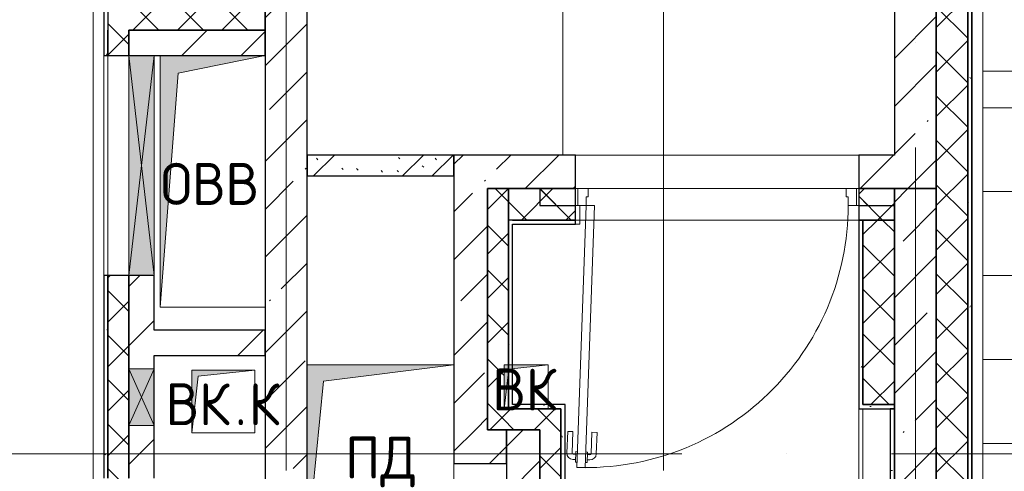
# Model space of a CAD drawing. Header units: millimetres. Extents: x -30540 to 143646, y -11730 to 123410.
# Tile 71 of 114: x 93585 to 98280, y 29867 to 32020. Entities that reach past the tile are written whole.
import ezdxf

# ---------------------------------------------------------------- set-up
doc = ezdxf.new("R2010")
doc.units = ezdxf.units.MM
doc.linetypes.add('ADSK_Линия сетки', pattern=[5000, 4000, -500, 0, -500])
for name, color, linetype, lineweight in [('A-____-NOTE-TEXT', 7, 'Continuous', 18), ('A-DOOR-____-MCUT', 7, 'Continuous', 9), ('A-DOOR-____-OTLN', 7, 'Continuous', 18), ('A-DOOR-FRAM-MCUT', 7, 'Continuous', 9), ('A-DOOR-OPNG-OTLN', 7, 'Continuous', 18), ('A-FLOR-____-OTLN', 7, 'Continuous', 18), ('A-GENM-____-OTLN', 7, 'Continuous', 18), ('A-GLAZ-____-MCUT', 7, 'Continuous', 9), ('A-GLAZ-____-OTLN', 7, 'Continuous', 18), ('A-ROOF-____-OTLN', 7, 'Continuous', 18), ('A-ROOF-____-PATT', 7, 'Continuous', 18), ('A-WALL-____-MCUT', 7, 'Continuous', 40), ('A-WALL-____-OTLN', 7, 'Continuous', 18), ('A-WALL-____-PATT', 7, 'Continuous', 40), ('I-WALL-____-MCUT', 7, 'Continuous', 40), ('I-WALL-____-OTLN', 7, 'Continuous', 18), ('M-EQPM-____-OTLN', 7, 'Continuous', 18), ('S-GRID-____-OTLN', 7, 'Continuous', 9)]:
    doc.layers.add(name, color=color, linetype=linetype, lineweight=lineweight)
doc.styles.add('GOST Common', font='GOST_Common.ttf', dxfattribs={"height": 200})
pattern_1 = [(45, (0, 0), (-228.0985, 228.0985), []), (45, (228.1, 0), (-228.0985, 228.0985), [403.225, -80.645, 6.706, -73.939])]
pattern_2 = [(45, (0, 0), (-106.06602, 106.06602), []), (135, (0, 0), (-106.06602, -106.06602), [])]
pattern_3 = [(45, (0, 0), (-424.264, 424.264), []), (45, (0, 282.8), (-424.264, 424.264), [])]
pattern_4 = [(0, (0, 0), (406.4, 101.6), [6.706, -298.094, 6.706, -298.094, -1625.6]), (0, (0, 0), (406.4, 101.6), [-609.6, 6.706, -602.894, 6.706, -298.094, -711.2]), (0, (0, 0), (406.4, 101.6), [-1524, 6.706, -196.494, 6.706, -501.294]), (120, (152.4, 50.8), (-291.18818, 301.15272), [6.706, -298.094, 6.706, -298.094, -1625.6]), (120, (152.4, 50.8), (-291.18818, 301.15272), [-609.6, 6.706, -602.894, 6.706, -298.094, -711.2]), (120, (152.4, 50.8), (-291.18818, 301.15272), [-1524, 6.706, -196.494, 6.706, -501.294]), (240, (203.2, 254), (-115.21182, -402.75272), [6.706, -298.094, 6.706, -298.094, -1625.6]), (240, (203.2, 254), (-115.21182, -402.75272), [-609.6, 6.706, -602.894, 6.706, -298.094, -711.2]), (240, (203.2, 254), (-115.21182, -402.75272), [-1524, 6.706, -196.494, 6.706, -501.294])]

# ---------------------------------------------------------------- blocks, each defined once
blk = doc.blocks.new('АР_Отверстие прямоугольное - ОВВ-5786810-Кровля')
at = {"layer": 'A-GLAZ-____-OTLN', "lineweight": 13, "true_color": 0xf9f9f9}
blk.add_hatch(color=7, dxfattribs=at).paths.add_polyline_path([(-400, -60), (650, -60), (650, 60), (-400, 60), (-400, -20.5)])
at = {"layer": 'A-GLAZ-____-MCUT', "color": 254, "lineweight": 15, "true_color": 0xcccccc}
for p, q in [((-400, 60), (-400, -60)), ((650, 60), (650, -60))]:
    blk.add_line(p, q, dxfattribs=at)
at = {"layer": 'A-GLAZ-____-OTLN', "color": 254, "lineweight": 5, "true_color": 0xcccccc}
for p, q in [((650, 60), (-400, -60)), ((-400, 60), (650, -60))]:
    blk.add_line(p, q, dxfattribs=at)
at = {"layer": 'A-GLAZ-____-OTLN', "color": 254, "lineweight": 13, "true_color": 0xcccccc}
for p, q in [((650, 60), (-400, 60)), ((-400, 60), (-400, -60)), ((650, -60), (650, 60)), ((-400, -60), (650, -60))]:
    blk.add_line(p, q, dxfattribs=at)
blk = doc.blocks.new('КР-Проем - Настраиваемый-6137053-Кровля')
at = {"layer": 'A-DOOR-OPNG-OTLN', "color": 254, "lineweight": 13, "true_color": 0xcccccc}
for p, q in [((-675, 80), (675, 80)), ((-675, -80), (675, -80))]:
    blk.add_line(p, q, dxfattribs=at)
blk = doc.blocks.new('АР_Проем - Настраиваемый-6237354-Кровля')
at = {"layer": 'A-DOOR-OPNG-OTLN', "color": 254, "lineweight": 13, "true_color": 0xcccccc}
for p, q in [((-675, 75), (675, 75)), ((-675, -75), (675, -75))]:
    blk.add_line(p, q, dxfattribs=at)
blk = doc.blocks.new('АР_Отверстие прямоугольное1 - ВК-6638639-Кровля')
at = {"layer": 'A-GLAZ-____-OTLN', "lineweight": 13, "true_color": 0xf9f9f9}
blk.add_hatch(color=7, dxfattribs=at).paths.add_polyline_path([(-10, -60), (260, -60), (260, 60), (-10, 60)])
at = {"layer": 'A-GLAZ-____-MCUT', "color": 254, "lineweight": 15, "true_color": 0xcccccc}
for p, q in [((-10, 60), (-10, -60)), ((260, 60), (260, -60))]:
    blk.add_line(p, q, dxfattribs=at)
at = {"layer": 'A-GLAZ-____-OTLN', "color": 254, "lineweight": 5, "true_color": 0xcccccc}
for p, q in [((260, 60), (-10, -60)), ((-10, 60), (260, -60))]:
    blk.add_line(p, q, dxfattribs=at)
at = {"layer": 'A-GLAZ-____-OTLN', "color": 254, "lineweight": 13, "true_color": 0xcccccc}
for p, q in [((260, 60), (-10, 60)), ((-10, 60), (-10, -60)), ((260, -60), (260, 60)), ((-10, -60), (260, -60))]:
    blk.add_line(p, q, dxfattribs=at)
blk = doc.blocks.new('АР_Дверь однопольная - 1350х1900h_1200__Глухая_Кровля-6549488-Кровля')
at = {"layer": 'A-DOOR-____-MCUT', "color": 254, "lineweight": 15, "true_color": 0xcccccc}
for p, q in [((628.6, 1290.6), (585, 41.4)), ((625, 40), (668.6, 1289.2)), ((668.6, 1289.2), (628.6, 1290.6)), ((585, 41.4), (625, 40))]:
    blk.add_line(p, q, dxfattribs=at)
at = {"layer": 'A-DOOR-____-OTLN', "color": 254, "lineweight": 5, "true_color": 0xcccccc}
for p, q in [((572.7, 1122.5), (576.3, 1224.9)), ((597.7, 1121.6), (601.3, 1224.1)), ((618.5, 1228.5), (606.5, 1228.9)), ((619.3, 1253.4), (607.3, 1253.9)), ((619.8, 1265.9), (618, 1216)), ((627.8, 1265.6), (619.8, 1265.9)), ((667.8, 1264.3), (675.7, 1264)), ((675.7, 1264), (674, 1214)), ((674.4, 1226.5), (686.4, 1226.1)), ((675.3, 1251.5), (687.3, 1251.1)), ((687.7, 1118.5), (691.3, 1220.9)), ((618, 1216), (626, 1215.7)), ((674, 1214), (666, 1214.3)), ((712.7, 1117.6), (716.2, 1220)), ((597.7, 1121.6), (572.7, 1122.5)), ((687.7, 1118.5), (712.7, 1117.6))]:
    blk.add_line(p, q, dxfattribs=at)
at = {"layer": 'A-DOOR-____-OTLN', "color": 254, "lineweight": 13, "true_color": 0xcccccc}
blk.add_arc((625, 40), 1250, 88, 180, dxfattribs=at)
at = {"layer": 'A-DOOR-____-OTLN', "color": 254, "lineweight": 5, "true_color": 0xcccccc}
for centre, radius, start, end in [((606.3, 1223.9), 30, 88, 178), ((606.3, 1223.9), 4.99, 88, 178), ((686.3, 1221.1), 4.99, 358, 88), ((686.3, 1221.1), 30, 358, 88)]:
    blk.add_arc(centre, radius, start, end, dxfattribs=at)
at = {"layer": 'A-DOOR-FRAM-MCUT', "color": 254, "lineweight": 15, "true_color": 0xcccccc}
for p, q in [((-665, 40), (-675, 40)), ((-625, 40), (-665, 40)), ((-665, 40), (-665, -40)), ((-625, 0), (-625, 40)), ((-615, 0), (-625, 0)), ((-615, -40), (-615, 0)), ((625, 0), (615, 0)), ((615, 0), (615, -40)), ((665, 40), (625, 40)), ((625, 40), (625, 0)), ((665, -40), (665, 40)), ((665, 40), (675, 40)), ((-665, -40), (-675, -40)), ((-665, -40), (-615, -40)), ((615, -40), (665, -40)), ((665, -40), (675, -40))]:
    blk.add_line(p, q, dxfattribs=at)
blk = doc.blocks.new('_GM_Dt-St-D_Фартук гнутый из оцинкованной стали_Пристенный_Тип 1__c-верхняя кромка с отгибом_ - ФС-1_3_50х70У100-1_5_t__RAL7016-6270208-Кровля')
at = {"layer": 'A-GENM-____-OTLN', "color": 254, "lineweight": 13, "true_color": 0xcccccc}
for p, q in [((50, 1.5), (50, 0)), ((4441.5, 0), (4491.5, -50)), ((0, -50), (50, 0)), ((4491.5, -50), (0, -50))]:
    blk.add_line(p, q, dxfattribs=at)
blk = doc.blocks.new('_GM_Dt-St-D_Фартук гнутый из оцинкованной стали_Пристенный_Тип 1__c-верхняя кромка с отгибом_ - ФС-1_3_50х70У100-1_5_t__RAL7016-6954659-Кровля')
at = {"layer": 'A-GENM-____-OTLN', "color": 254, "lineweight": 13, "true_color": 0xcccccc}
for p, q in [((0, 50), (7331.5, 50)), ((50, 0), (7281.5, 0))]:
    blk.add_line(p, q, dxfattribs=at)
blk = doc.blocks.new('АР_Канал вертикальный прямоугольный - ВК_К-5750316-Кровля')
at = {"layer": 'M-EQPM-____-OTLN', "lineweight": 13, "true_color": 0xe2e2e2}
blk.add_hatch(color=254, dxfattribs=at).paths.add_polyline_path([(-150, -150), (-120, 120), (150, 150), (-150, 150)])
at = {"layer": 'M-EQPM-____-OTLN', "color": 253, "lineweight": 13, "true_color": 0xaaaaaa}
for p, q in [((150, 150), (-150, 150)), ((-150, 150), (-150, -150)), ((150, 150), (-150, 150)), ((-150, 150), (-150, -150)), ((-150, -150), (-150, 150)), ((-150, 150), (150, 150)), ((-120, 120), (150, 150)), ((-120, 120), (150, 150)), ((150, -150), (150, 150)), ((150, 150), (150, -150)), ((-150, -150), (-120, 120)), ((-150, -150), (-120, 120)), ((-150, -150), (150, -150)), ((150, -150), (-150, -150))]:
    blk.add_line(p, q, dxfattribs=at)
blk = doc.blocks.new('АР_Канал вертикальный прямоугольный - ОВВ-3187012-Кровля')
at = {"layer": 'M-EQPM-____-OTLN', "lineweight": 13, "true_color": 0xe2e2e2}
blk.add_hatch(color=254, dxfattribs=at).paths.add_polyline_path([(-250, -600), (-165, 515), (250, 600), (-250, 600), (-250, 342.2)])
at = {"layer": 'M-EQPM-____-OTLN', "color": 253, "lineweight": 13, "true_color": 0xaaaaaa}
for p, q in [((250, 600), (-250, 600)), ((-250, 600), (-250, -600)), ((250, 600), (-250, 600)), ((-250, 600), (-250, -600)), ((-250, -600), (-250, 600)), ((-250, 600), (250, 600)), ((-165, 515), (250, 600)), ((-165, 515), (250, 600)), ((250, -600), (250, 600)), ((250, 600), (250, -600)), ((-250, -600), (-165, 515)), ((-250, -600), (-165, 515)), ((-250, -600), (250, -600)), ((250, -600), (-250, -600))]:
    blk.add_line(p, q, dxfattribs=at)
blk = doc.blocks.new('АР_Канал вертикальный прямоугольный - ВК-6323410-Кровля')
at = {"layer": 'M-EQPM-____-OTLN', "lineweight": 13, "true_color": 0xe2e2e2}
blk.add_hatch(color=254, dxfattribs=at).paths.add_polyline_path([(-105, -105), (-84, 84), (105, 105), (-105, 105), (-105, 1.6)])
at = {"layer": 'M-EQPM-____-OTLN', "color": 253, "lineweight": 13, "true_color": 0xaaaaaa}
for p, q in [((105, 105), (-105, 105)), ((-105, 105), (-105, -105)), ((105, 105), (-105, 105)), ((-105, 105), (-105, -105)), ((-105, -105), (-105, 105)), ((-105, 105), (105, 105)), ((-84, 84), (105, 105)), ((-84, 84), (105, 105)), ((105, -105), (105, 105)), ((105, 105), (105, -105)), ((-105, -105), (-84, 84)), ((-105, -105), (-84, 84)), ((-105, -105), (105, -105)), ((105, -105), (-105, -105))]:
    blk.add_line(p, q, dxfattribs=at)
blk = doc.blocks.new('АР_Канал вертикальный прямоугольный - ПД-6501947-Кровля')
at = {"layer": 'M-EQPM-____-OTLN', "lineweight": 13, "true_color": 0xe2e2e2}
blk.add_hatch(color=254, dxfattribs=at).paths.add_polyline_path([(-350, -430), (-272, 352), (350, 430), (-350, 430), (-350, -396.2)])
at = {"layer": 'M-EQPM-____-OTLN', "color": 253, "lineweight": 13, "true_color": 0xaaaaaa}
for p, q in [((350, 430), (-350, 430)), ((-350, 430), (-350, -430)), ((350, 430), (-350, 430)), ((-350, 430), (-350, -430)), ((-350, -430), (-350, 430)), ((-350, 430), (350, 430)), ((-272, 352), (350, 430)), ((-272, 352), (350, 430)), ((350, -430), (350, 430)), ((350, 430), (350, -430)), ((-350, -430), (-272, 352)), ((-350, -430), (-272, 352)), ((-350, -430), (350, -430)), ((350, -430), (-350, -430))]:
    blk.add_line(p, q, dxfattribs=at)
blk = doc.blocks.new('Наметкина 10_РД_АР_К4_отсоединено_rvt-1-Кровля')
at = {"layer": 'A-ROOF-____-PATT', "lineweight": 5, "true_color": 0xe4e4e4}
h = blk.add_hatch(dxfattribs=at)
h.set_pattern_fill('FP_22', color=254, style=0, pattern_type=2)
h.set_pattern_definition([(0, (0, 0), (0, 400), []), (90, (0, 0), (-400, 2e-14), [])])
h.paths.add_polyline_path([(103145.3, 12249.9), (104045.3, 12249.9), (104045.3, 19755), (106355.3, 19755), (106355.3, 29125), (103558.6, 29125), (103558.6, 36525), (102658.6, 36525), (102658.6, 28225), (105457, 28225), (105455.3, 26225), (99313.8, 26225), (99313.8, 30946.5), (100275.8, 30946.5), (100275.8, 36525), (99375.8, 36525), (99375.8, 31775), (98176.8, 31775), (98176.8, 28705), (98125.3, 28755), (98125.3, 28635), (97585.3, 28635), (97584.9, 27486.5), (98176.8, 27486.5), (98176.8, 25304.5), (103455.3, 25304.5), (103455.3, 23720), (105455.3, 23720), (105455.3, 20655), (97955.3, 20655), (97955.3, 14610), (95305.3, 14610), (95305.3, 12249.9), (96205.3, 12249.9), (96205.3, 13710), (98855.3, 13710), (98855.3, 19755), (98935.3, 19755), (98935.3, 19775), (99775.3, 19775), (99775.3, 19755), (103145.3, 19755), (103145.3, 17983.6)])
at = {"layer": 'A-WALL-____-PATT', "lineweight": 5, "true_color": 0xcccccc}
h = blk.add_hatch(dxfattribs=at)
h.set_pattern_fill('FP_24', color=254, style=0, pattern_type=2)
h.set_pattern_definition(pattern_4)
h.paths.add_polyline_path([(98105.3, 28685), (98125.3, 28685), (98125.3, 35965), (98105.3, 35965), (98105.3, 28705)])
h = blk.add_hatch(dxfattribs=at)
h.set_pattern_fill('FP_21', color=254, style=0, pattern_type=2)
h.set_pattern_definition(pattern_2)
h.paths.add_polyline_path([(97955.3, 28705), (98105.3, 28705), (98105.3, 35815), (97955.3, 35815), (97955.3, 28826)])
h = blk.add_hatch(dxfattribs=at)
h.set_pattern_fill('FP_19', color=254, style=0, pattern_type=2)
h.set_pattern_definition(pattern_1)
h.paths.add_polyline_path([(94755.3, 25155), (94955.3, 25155), (94955.3, 35615), (94755.3, 35615), (94755.3, 26657.5)])
h = blk.add_hatch(dxfattribs=at)
h.set_pattern_fill('FP_19', color=254, style=0, pattern_type=2)
h.set_pattern_definition(pattern_1)
h.paths.add_polyline_path([(97955.3, 31215), (97955.3, 35615), (97755.3, 35615), (97755.3, 31215)])
h = blk.add_hatch(dxfattribs=at)
h.set_pattern_fill('FP_24', color=254, style=0, pattern_type=2)
h.set_pattern_definition(pattern_4)
h.paths.add_polyline_path([(94005.3, 27700), (94005.3, 27940), (93985.3, 27940), (93985.3, 27700)])
h.paths.add_polyline_path([(93985.3, 29250), (94005.3, 29250), (94005.3, 30800), (93985.3, 30800), (93985.3, 29548.8)])
h.paths.add_polyline_path([(93985.3, 31850), (94005.3, 31850), (94005.3, 32070), (93985.3, 32070)])
h = blk.add_hatch(dxfattribs=at)
h.set_pattern_fill('FP_21', color=254, style=0, pattern_type=2)
h.set_pattern_definition(pattern_2)
h.paths.add_polyline_path([(94755.3, 31970), (94755.3, 32070), (94005.3, 32070), (94005.3, 31970), (94185.8, 31970)])
h = blk.add_hatch(dxfattribs=at)
h.set_pattern_fill('FP_21', color=254, style=0, pattern_type=2)
h.set_pattern_definition(pattern_2)
h.paths.add_polyline_path([(94105.3, 27720), (94105.3, 27940), (94005.3, 27940), (94005.3, 27720)])
h.paths.add_polyline_path([(94005.3, 29250), (94105.3, 29250), (94105.3, 30800), (94005.3, 30800), (94005.3, 29548.8)])
h.paths.add_polyline_path([(94105.3, 31850), (94105.3, 31970), (94005.3, 31970), (94005.3, 31850)])
h = blk.add_hatch(dxfattribs=at)
h.set_pattern_fill('FP_20', color=254, style=0, pattern_type=2)
h.set_pattern_definition(pattern_3)
h.paths.add_polyline_path([(94755.3, 31850), (94755.3, 31970), (94105.3, 31970), (94105.3, 31850), (94340.3, 31850)])
h = blk.add_hatch(dxfattribs=at)
h.set_pattern_fill('FP_23', color=254, style=0, pattern_type=2)
h.set_pattern_definition([(135, (300.56, 377.28), (-565.6854, 6e-14), [10, -790]), (135, (349.8, 474.73), (-565.6854, 6e-14), [10, -790]), (135, (423.93, 473.06), (-565.6854, 6e-14), [10, -790]), (135, (229.92, 447.9), (-565.6854, 6e-14), [10, -790]), (135, (155.08, 447.9), (-565.6854, 6e-14), [10, -790]), (135, (114.9, 369.03), (-565.6854, 6e-14), [10, -790]), (135, (132.43, 285.8), (-565.6854, 6e-14), [10, -790]), (135, (214.66, 322), (-565.6854, 6e-14), [10, -790]), (135, (198.16, 261.88), (-565.6854, 6e-14), [10, -790]), (135, (45.2, 272.9), (-565.6854, 6e-14), [10, -790]), (135, (42.32, 336.16), (-565.6854, 6e-14), [10, -790]), (135, (92.26, 192.24), (-565.6854, 6e-14), [10, -790]), (135, (7.07, 149.2), (-565.6854, 6e-14), [10, -790]), (135, (80.6, 95.1), (-565.6854, 6e-14), [10, -790]), (135, (79.53, 36.94), (-565.6854, 6e-14), [10, -790]), (135, (153.87, 74.56), (-565.6854, 6e-14), [10, -790]), (135, (228.35, 124.8), (-565.6854, 6e-14), [10, -790]), (135, (279.75, 180.4), (-565.6854, 6e-14), [10, -790]), (135, (282.9, 31.63), (-565.6854, 6e-14), [10, -790]), (135, (377.38, 53.45), (-565.6854, 6e-14), [10, -790]), (135, (352.28, 102.7), (-565.6854, 6e-14), [10, -790]), (135, (354.05, 0), (-565.6854, 6e-14), [10, -790]), (135, (553.23, 16.45), (-565.6854, 6e-14), [10, -790]), (135, (542.38, 63.45), (-565.6854, 6e-14), [10, -790]), (135, (536.58, 239.3), (-565.6854, 6e-14), [10, -790]), (135, (475.85, 203.9), (-565.6854, 6e-14), [10, -790]), (135, (475.85, 316.54), (-565.6854, 6e-14), [10, -790]), (135, (520.8, 408.7), (-565.6854, 6e-14), [10, -790]), (135, (551.1, 470.8), (-565.6854, 6e-14), [10, -790]), (135, (235.25, 537.93), (-565.6854, 6e-14), [10, -790]), (135, (407.25, 547.65), (-565.6854, 6e-14), [10, -790]), (135, (94.5, 558.6), (-565.6854, 6e-14), [10, -790]), (135, (46.4, 532.3), (-565.6854, 6e-14), [10, -790]), (135, (85.56, 465.04), (-565.6854, 6e-14), [10, -790]), (135, (355.53, 181.14), (-565.6854, 6e-14), [10, -790]), (135, (362.23, 243.6), (-565.6854, 6e-14), [10, -790]), (135, (413.45, 344.1), (-565.6854, 6e-14), [10, -790]), (135, (286.3, 273.25), (-565.6854, 6e-14), [10, -790]), (135, (423.02, 263.72), (-565.6854, 6e-14), [10, -790]), (135, (162.94, 190.2), (-565.6854, 6e-14), [10, -790]), (135, (470.25, 120.93), (-565.6854, 6e-14), [10, -790]), (135, (484.48, 9.78), (-565.6854, 6e-14), [10, -790]), (45, (0, 212.13), (-565.6854, 0), []), (45, (212.13, 0), (-565.6854, 0), []), (45, (353.55, 0), (-565.6854, 0), []), (45, (0, 353.55), (-565.6854, 0), [])])
h.paths.add_polyline_path([(95655.3, 31275), (95655.3, 31375), (94955.3, 31375), (94955.3, 31275), (95207.6, 31275)])
h = blk.add_hatch(dxfattribs=at)
h.set_pattern_fill('FP_19', color=254, style=0, pattern_type=2)
h.set_pattern_definition(pattern_1)
h.paths.add_polyline_path([(97755.3, 31215), (97755.3, 31375), (97585.3, 31375), (97585.3, 31215)])
h.paths.add_polyline_path([(96235.3, 31215), (96235.3, 31375), (95655.3, 31375), (95655.3, 31215), (95815.3, 31215)])
h = blk.add_hatch(dxfattribs=at)
h.set_pattern_fill('FP_19', color=254, style=0, pattern_type=2)
h.set_pattern_definition(pattern_1)
h.paths.add_polyline_path([(95655.3, 30065), (95815.3, 30065), (95815.3, 31215), (95655.3, 31215), (95655.3, 30271.6)])
h = blk.add_hatch(dxfattribs=at)
h.set_pattern_fill('FP_21', color=254, style=0, pattern_type=2)
h.set_pattern_definition(pattern_2)
h.paths.add_polyline_path([(95915.3, 30065), (95915.3, 30345), (95895.3, 30165), (95895.3, 30375), (95915.3, 30375), (95915.3, 31215), (95815.3, 31215), (95815.3, 30065), (95895.3, 30065)])
h = blk.add_hatch(dxfattribs=at)
h.set_pattern_fill('FP_21', color=254, style=0, pattern_type=2)
h.set_pattern_definition(pattern_2)
h.paths.add_polyline_path([(97755.3, 31065), (97755.3, 31215), (97585.3, 31215), (97585.3, 31065)])
h.paths.add_polyline_path([(95935.3, 31065), (96235.3, 31065), (96235.3, 31215), (95915.3, 31215), (95915.3, 31065)])
h = blk.add_hatch(dxfattribs=at)
h.set_pattern_fill('FP_21', color=254, style=0, pattern_type=2)
h.set_pattern_definition(pattern_2)
h.paths.add_polyline_path([(97755.3, 31135), (97755.3, 31215), (97585.3, 31215), (97585.3, 31135)])
h.paths.add_polyline_path([(96065.3, 31135), (96235.3, 31135), (96235.3, 31215), (96065.3, 31215)])
h = blk.add_hatch(dxfattribs=at)
h.set_pattern_fill('FP_19', color=254, style=0, pattern_type=2)
h.set_pattern_definition(pattern_1)
h.paths.add_polyline_path([(97755.3, 28705), (97955.3, 28705), (97955.3, 31215), (97755.3, 31215), (97755.3, 28826)])
h = blk.add_hatch(dxfattribs=at)
h.set_pattern_fill('FP_24', color=254, style=0, pattern_type=2)
h.set_pattern_definition(pattern_4)
h.paths.add_polyline_path([(95916.3, 30165), (95935.3, 30165), (95935.3, 30356.1), (95916.3, 30354), (95915.3, 30345), (95915.3, 30165)])
h.paths.add_polyline_path([(95916.3, 30375), (95935.3, 30375), (95935.3, 31065), (95915.3, 31065), (95915.3, 30375)])
h = blk.add_hatch(dxfattribs=at)
h.set_pattern_fill('FP_24', color=254, style=0, pattern_type=2)
h.set_pattern_definition(pattern_4)
h.paths.add_polyline_path([(97605.3, 30185), (97605.3, 31065), (97585.3, 31065), (97585.3, 30185)])
h = blk.add_hatch(dxfattribs=at)
h.set_pattern_fill('FP_21', color=254, style=0, pattern_type=2)
h.set_pattern_definition(pattern_2)
h.paths.add_polyline_path([(97755.3, 30185), (97755.3, 31065), (97605.3, 31065), (97605.3, 30185)])
h = blk.add_hatch(dxfattribs=at)
h.set_pattern_fill('FP_20', color=254, style=0, pattern_type=2)
h.set_pattern_definition(pattern_3)
h.paths.add_polyline_path([(94225.3, 29250), (94225.3, 30800), (94105.3, 30800), (94105.3, 29250)])
h = blk.add_hatch(dxfattribs=at)
h.set_pattern_fill('FP_20', color=254, style=0, pattern_type=2)
h.set_pattern_definition(pattern_3)
h.paths.add_polyline_path([(94755.3, 30420), (94755.3, 30540), (94225.3, 30540), (94225.3, 30420)])
h = blk.add_hatch(dxfattribs=at)
h.set_pattern_fill('FP_21', color=254, style=0, pattern_type=2)
h.set_pattern_definition(pattern_2)
h.paths.add_polyline_path([(96065.3, 30065), (96165.3, 30065), (96165.3, 30165), (95915.3, 30165), (95916.3, 30065)])
h = blk.add_hatch(dxfattribs=at)
h.set_pattern_fill('FP_24', color=254, style=0, pattern_type=2)
h.set_pattern_definition(pattern_4)
h.paths.add_polyline_path([(96165.3, 30165), (96185.3, 30165), (96185.3, 30185), (95935.3, 30185), (95935.3, 30165)])
h = blk.add_hatch(dxfattribs=at)
h.set_pattern_fill('FP_24', color=254, style=0, pattern_type=2)
h.set_pattern_definition(pattern_4)
h.paths.add_polyline_path([(96165.3, 27435), (96185.3, 27435), (96185.3, 27515), (96165.3, 27515)])
h.paths.add_polyline_path([(96165.3, 28415), (96185.3, 28415), (96185.3, 28595), (96165.3, 28595)])
h.paths.add_polyline_path([(96185.3, 29495), (96185.3, 30165), (96165.3, 30165), (96165.3, 29495)])
h = blk.add_hatch(dxfattribs=at)
h.set_pattern_fill('FP_24', color=254, style=0, pattern_type=2)
h.set_pattern_definition(pattern_4)
h.paths.add_polyline_path([(97755.3, 30165), (97755.3, 30185), (97585.3, 30185), (97585.3, 30165)])
h = blk.add_hatch(dxfattribs=at)
h.set_pattern_fill('FP_24', color=254, style=0, pattern_type=2)
h.set_pattern_definition(pattern_4)
h.paths.add_polyline_path([(97755.3, 28705), (97755.3, 30165), (97735.3, 30165), (97735.3, 28705)])
h = blk.add_hatch(dxfattribs=at)
h.set_pattern_fill('FP_19', color=254, style=0, pattern_type=2)
h.set_pattern_definition(pattern_1)
h.paths.add_polyline_path([(95655.3, 29905), (95905.3, 29905), (95905.3, 30065), (95655.3, 30065)])
h = blk.add_hatch(dxfattribs=at)
h.set_pattern_fill('FP_19', color=254, style=0, pattern_type=2)
h.set_pattern_definition(pattern_1)
h.paths.add_polyline_path([(96065.3, 29585), (96065.3, 30065), (95905.3, 30065), (95905.3, 29585)])
h = blk.add_hatch(dxfattribs=at)
h.set_pattern_fill('FP_21', color=254, style=0, pattern_type=2)
h.set_pattern_definition(pattern_2)
h.paths.add_polyline_path([(96165.3, 27415), (96165.3, 27515), (96065.3, 27515), (96065.3, 27415)])
h.paths.add_polyline_path([(96065.3, 28415), (96165.3, 28415), (96165.3, 28595), (96065.3, 28595), (96065.3, 28515)])
h.paths.add_polyline_path([(96065.3, 29495), (96165.3, 29495), (96165.3, 30065), (96065.3, 30065), (96065.3, 29515)])
at = {"layer": 'A-FLOR-____-OTLN', "color": 254, "lineweight": 13, "true_color": 0xcccccc}
for p, q in [((96175.3, 32325), (96175.3, 31375)), ((96235.3, 31375), (97585.3, 31375)), ((97585.3, 31375), (96235.3, 31375)), ((96235.3, 31215), (96245.3, 31215)), ((96295.3, 31215), (97525.3, 31215)), ((97575.3, 31215), (97585.3, 31215)), ((94955.3, 30375), (95655.3, 30375)), ((95655.3, 29905), (95655.3, 29515))]:
    blk.add_line(p, q, dxfattribs=at)
at = {"layer": 'A-ROOF-____-OTLN', "color": 254, "lineweight": 13, "true_color": 0xcccccc}
blk.add_line((99375.8, 31775), (98176.8, 31775), dxfattribs=at)
at = {"layer": 'A-WALL-____-MCUT', "color": 254, "lineweight": 30, "true_color": 0xcccccc}
for p, q in [((98105.3, 35965), (98105.3, 28705)), ((98125.3, 28685), (98125.3, 35965)), ((97955.3, 35815), (97955.3, 28705)), ((98105.3, 28705), (98105.3, 35815)), ((94755.3, 35615), (94755.3, 27940)), ((94955.3, 27265), (94955.3, 35615)), ((97755.3, 35615), (97755.3, 31375)), ((97955.3, 31215), (97955.3, 35615)), ((93985.3, 32070), (93985.3, 31850)), ((94005.3, 32070), (94005.3, 31970)), ((94755.3, 31970), (94755.3, 32070)), ((94005.3, 31970), (94005.3, 31850)), ((94005.3, 31850), (94005.3, 31970)), ((94105.3, 31970), (94755.3, 31970)), ((94105.3, 31850), (94105.3, 31970)), ((93985.3, 31850), (94005.3, 31850)), ((94005.3, 31850), (94105.3, 31850)), ((96235.3, 31375), (95655.3, 31375)), ((95655.3, 31375), (95655.3, 31215)), ((96235.3, 31215), (96235.3, 31375)), ((97755.3, 31375), (97585.3, 31375)), ((97585.3, 31375), (97585.3, 31215)), ((95655.3, 31215), (95655.3, 30065)), ((95815.3, 31215), (96235.3, 31215)), ((95815.3, 30065), (95815.3, 31215)), ((95815.3, 31215), (95815.3, 30065)), ((95915.3, 31215), (95815.3, 31215)), ((96235.3, 31215), (95915.3, 31215)), ((95915.3, 31215), (95915.3, 31065)), ((95915.3, 30165), (95915.3, 31215)), ((96235.3, 31215), (96065.3, 31215)), ((96065.3, 31215), (96065.3, 31135)), ((96235.3, 31065), (96235.3, 31215)), ((96235.3, 31135), (96235.3, 31215)), ((97585.3, 31215), (97755.3, 31215)), ((97755.3, 31215), (97585.3, 31215)), ((97585.3, 31215), (97585.3, 31065)), ((97755.3, 31215), (97585.3, 31215)), ((97585.3, 31215), (97585.3, 31135)), ((97755.3, 31215), (97955.3, 31215)), ((97755.3, 31215), (97755.3, 28705)), ((97955.3, 31215), (97755.3, 31215)), ((97755.3, 31065), (97755.3, 31215)), ((97755.3, 31135), (97755.3, 31215)), ((97955.3, 28705), (97955.3, 31215)), ((96065.3, 31135), (96235.3, 31135)), ((97585.3, 31135), (97755.3, 31135)), ((95915.3, 31065), (95915.3, 30165)), ((95935.3, 31065), (95915.3, 31065)), ((95935.3, 31065), (96235.3, 31065)), ((96235.3, 31065), (95935.3, 31065)), ((95935.3, 30185), (95935.3, 31045)), ((95935.3, 31045), (96235.3, 31045)), ((96235.3, 31045), (96235.3, 31065)), ((97585.3, 31065), (97755.3, 31065)), ((97585.3, 31065), (97585.3, 30185)), ((97605.3, 31065), (97585.3, 31065)), ((97605.3, 31065), (97605.3, 30185)), ((97755.3, 31065), (97605.3, 31065)), ((97605.3, 30185), (97605.3, 31065)), ((97755.3, 30185), (97755.3, 31065)), ((93985.3, 30800), (93985.3, 30355)), ((94005.3, 30800), (93985.3, 30800)), ((94005.3, 30800), (94005.3, 30355)), ((94105.3, 30800), (94005.3, 30800)), ((94005.3, 30355), (94005.3, 30800)), ((94105.3, 30355), (94105.3, 30800)), ((93985.3, 30355), (93985.3, 30085)), ((94005.3, 30355), (94005.3, 30085)), ((94005.3, 30085), (94005.3, 30355)), ((94105.3, 30085), (94105.3, 30355)), ((96165.3, 30165), (95915.3, 30165)), ((95915.3, 30165), (95935.3, 30165)), ((96185.3, 30185), (95935.3, 30185)), ((95935.3, 30165), (96165.3, 30165)), ((96165.3, 30065), (96165.3, 30165)), ((96165.3, 30165), (96165.3, 29495)), ((96185.3, 30165), (96185.3, 30185)), ((96185.3, 29495), (96185.3, 30165)), ((97585.3, 30185), (97585.3, 30165)), ((97585.3, 30165), (97755.3, 30165)), ((97605.3, 30185), (97755.3, 30185)), ((97755.3, 30185), (97605.3, 30185)), ((97735.3, 30165), (97735.3, 28705)), ((97755.3, 30165), (97735.3, 30165)), ((97755.3, 30165), (97755.3, 30185)), ((97755.3, 28705), (97755.3, 30165)), ((93985.3, 30085), (93985.3, 29835)), ((94005.3, 30085), (94005.3, 29835)), ((94005.3, 29835), (94005.3, 30085)), ((94105.3, 29835), (94105.3, 30085)), ((95655.3, 30065), (95655.3, 29905)), ((95815.3, 30065), (95915.3, 30065)), ((95905.3, 30065), (95815.3, 30065)), ((96065.3, 30065), (95905.3, 30065)), ((95905.3, 30065), (95905.3, 29585)), ((95905.3, 29905), (95905.3, 30065)), ((95915.3, 30065), (96065.3, 30065)), ((96065.3, 29585), (96065.3, 30065)), ((96065.3, 30065), (96065.3, 29515)), ((96165.3, 29495), (96165.3, 30065)), ((95655.3, 29905), (95905.3, 29905))]:
    blk.add_line(p, q, dxfattribs=at)
at = {"layer": 'A-WALL-____-OTLN', "color": 254, "lineweight": 13, "true_color": 0xcccccc}
for p, q in [((93985.3, 30800), (93985.3, 31850)), ((94005.3, 30800), (94005.3, 31850)), ((94005.3, 31850), (94105.3, 31850)), ((94005.3, 31850), (94005.3, 30800)), ((94105.3, 31850), (94105.3, 30800)), ((96245.3, 31135), (96235.3, 31135)), ((96255.3, 31135), (96255.3, 31065)), ((96255.3, 31045), (96235.3, 31045)), ((96255.3, 31065), (96255.3, 31045)), ((94105.3, 30800), (94005.3, 30800)), ((97585.3, 29589.6), (97585.3, 30165)), ((97605.3, 29589.6), (97605.3, 30165)), ((97605.3, 30165), (97605.3, 29589.6))]:
    blk.add_line(p, q, dxfattribs=at)
at = {"layer": 'I-WALL-____-MCUT', "color": 254, "lineweight": 30, "true_color": 0xcccccc}
for p, q in [((94755.3, 31970), (94105.3, 31970)), ((94105.3, 31970), (94105.3, 31850)), ((94755.3, 31850), (94755.3, 31970)), ((94105.3, 31850), (94225.3, 31850)), ((94225.3, 31850), (94755.3, 31850)), ((95655.3, 31375), (94955.3, 31375)), ((94955.3, 31375), (94955.3, 31275)), ((95655.3, 31275), (95655.3, 31375)), ((94955.3, 31275), (95655.3, 31275)), ((94105.3, 30800), (94105.3, 30355)), ((94225.3, 30800), (94105.3, 30800)), ((94225.3, 30540), (94225.3, 30800)), ((94755.3, 30540), (94225.3, 30540)), ((94755.3, 30420), (94755.3, 30540)), ((94225.3, 30420), (94755.3, 30420)), ((94225.3, 30355), (94225.3, 30420)), ((94105.3, 30355), (94105.3, 30085)), ((94225.3, 30085), (94225.3, 30355)), ((94105.3, 30085), (94105.3, 29835)), ((94225.3, 29835), (94225.3, 30085))]:
    blk.add_line(p, q, dxfattribs=at)
at = {"layer": 'I-WALL-____-OTLN', "color": 254, "lineweight": 13, "true_color": 0xcccccc}
for p, q in [((94105.3, 30800), (94105.3, 31850)), ((94105.3, 31850), (94225.3, 31850)), ((94225.3, 31850), (94225.3, 30800)), ((94105.3, 30800), (94225.3, 30800))]:
    blk.add_line(p, q, dxfattribs=at)
at = {"layer": 'A-DOOR-____-OTLN', "color": 254, "lineweight": 13, "true_color": 0xcccccc, "rotation": 180}
for name, p in [('КР-Проем - Настраиваемый-6137053-Кровля', (96910.3, 31295)), ('АР_Дверь однопольная - 1350х1900h_1200__Глухая_Кровля-6549488-Кровля', (96910.3, 31175)), ('АР_Проем - Настраиваемый-6237354-Кровля', (96910.3, 31140))]:
    blk.add_blockref(name, p, dxfattribs=at)
at = {"layer": 'A-GENM-____-OTLN', "color": 254, "lineweight": 13, "true_color": 0xcccccc}
for name, p, rotation in [('_GM_Dt-St-D_Фартук гнутый из оцинкованной стали_Пристенный_Тип 1__c-верхняя кромка с отгибом_ - ФС-1_3_50х70У100-1_5_t__RAL7016-6954659-Кровля', (98126.8, 36036.5), 270.0000000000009), ('_GM_Dt-St-D_Фартук гнутый из оцинкованной стали_Пристенный_Тип 1__c-верхняя кромка с отгибом_ - ФС-1_3_50х70У100-1_5_t__RAL7016-6270208-Кровля', (93985.3, 32141.5), 269.9999999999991)]:
    blk.add_blockref(name, p, dxfattribs=dict(at, rotation=rotation))
at = {"layer": 'A-GLAZ-____-OTLN', "color": 254, "lineweight": 13, "true_color": 0xcccccc}
for name, p, rotation in [('АР_Отверстие прямоугольное - ОВВ-5786810-Кровля', (94165.3, 31200), 89.9999999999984), ('АР_Отверстие прямоугольное1 - ВК-6638639-Кровля', (94165.3, 30345), 269.9999999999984)]:
    blk.add_blockref(name, p, dxfattribs=dict(at, rotation=rotation))
at = {"layer": 'M-EQPM-____-OTLN', "color": 253, "lineweight": 5, "true_color": 0xaaaaaa}
for name, p in [('АР_Канал вертикальный прямоугольный - ОВВ-3187012-Кровля', (94505.3, 31250)), ('АР_Канал вертикальный прямоугольный - ВК_К-5750316-Кровля', (94555.3, 30200)), ('АР_Канал вертикальный прямоугольный - ПД-6501947-Кровля', (95305.3, 29945)), ('АР_Канал вертикальный прямоугольный - ВК-6323410-Кровля', (96000.3, 30270))]:
    blk.add_blockref(name, p, dxfattribs=at)
at = {"layer": 'A-____-NOTE-TEXT', "color": 253, "lineweight": 5, "true_color": 0xaaaaaa, "char_height": 200, "attachment_point": 1, "style": 'GOST Common'}
for s, insert, width in [('ОВВ', (94257.1, 31337.2), 609.282), ('ВК', (95838.1, 30357.2), 400.844), ('ВК', (94280.1, 30287.2), 400.844), ('\\fGOST Common|b0|i0|c204|p34|;К', (94677, 30287.2), 192.405), ('\\fGOST Common|b0|i0|c204|p34|;.', (94610.8, 30287.2), 80.169), ('ПД', (95136.1, 30032.2), 416.877)]:
    blk.add_mtext(s, dxfattribs=dict(at, insert=insert, width=width))

msp = doc.modelspace()

# ---------------------------------------------------------------- linework, layer by layer
at = {"layer": 'S-GRID-____-OTLN', "color": 253, "linetype": 'ADSK_Линия сетки', "true_color": 0xaaaaaa}
for p, q in [((94855.3, -10130.4), (94855.3, 56550)), ((96655.3, -10130.4), (96655.3, 56550)), ((97855.3, -7590.4), (97855.3, 56550)), ((111741.6, 29950), (78589.2, 29950))]:
    msp.add_line(p, q, dxfattribs=at)

# ---------------------------------------------------------------- block references
at = {"lineweight": 5}
msp.add_blockref('Наметкина 10_РД_АР_К4_отсоединено_rvt-1-Кровля', (0, 0), dxfattribs=at)

doc.saveas('drawing.dxf')
